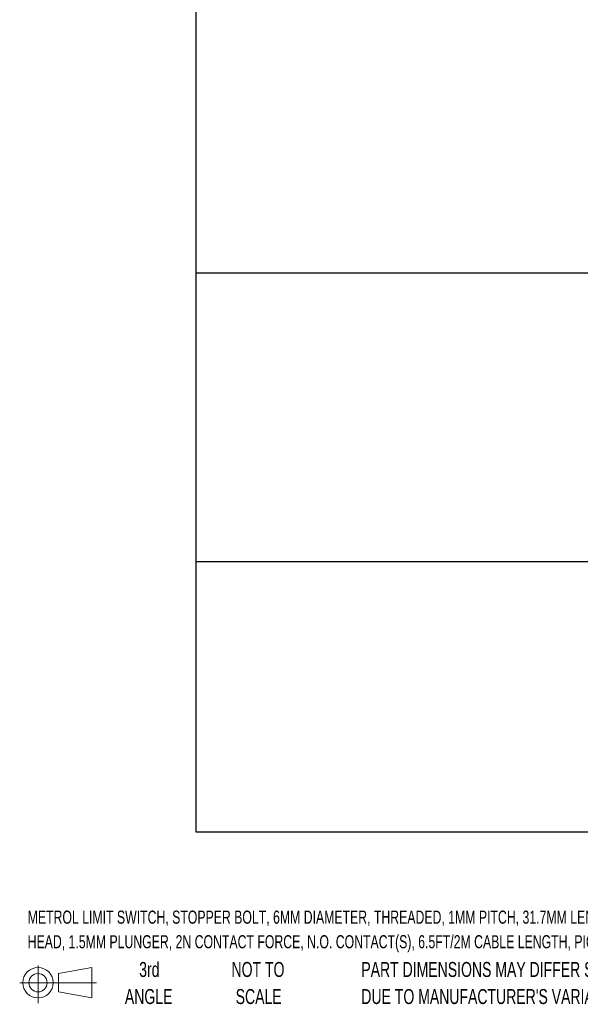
# Model space of a CAD drawing. Header units: millimetres. Extents: x 7 to 1365, y 7 to 1048.
# Tile 1 of 14: x 7 to 86, y 7 to 146. Entities that reach past the tile are written whole.
import ezdxf

# ---------------------------------------------------------------- set-up
doc = ezdxf.new("R2010")
doc.units = ezdxf.units.MM
doc.layers.add('TEXT', color=140, linetype='Continuous', lineweight=25)
doc.styles.add('SLDTEXTSTYLE0', font='TXT', dxfattribs={"width": 0.7})

# ---------------------------------------------------------------- blocks, each defined once
blk = doc.blocks.new('Block11')
at = {"color": 7, "linetype": 'Continuous', "lineweight": 18}
for p, q in [((2.59, 5.31), (2.59, 0)), ((5.48, 4.17), (10.18, 5.03)), ((10.18, 5.03), (10.18, 0.73)), ((0, 2.88), (10.87, 2.88)), ((5.48, 1.6), (5.48, 4.17)), ((5.48, 1.6), (10.18, 0.73))]:
    blk.add_line(p, q, dxfattribs=at)
for radius in [2.15, 1.29]:
    blk.add_circle((2.59, 2.88), radius, dxfattribs=at)
blk = doc.blocks.new('Block12')
at = {"color": 7, "linetype": 'Continuous'}
blk.add_blockref('Block11', (0, 0), dxfattribs=at)

msp = doc.modelspace()

# ---------------------------------------------------------------- linework, layer by layer
at = {"layer": 'TEXT'}
for p, q in [((31.75, 1047.75), (31.75, 31.75)), ((1365.25, 110.631), (31.75, 110.631)), ((1365.25, 69.85), (31.75, 69.85)), ((31.75, 31.75), (1365.25, 31.75))]:
    msp.add_line(p, q, dxfattribs=at)

# ---------------------------------------------------------------- block references
msp.add_blockref('Block12', (6.838, 7.554), dxfattribs=at)

# ---------------------------------------------------------------- texts
at = {"layer": 'TEXT', "style": 'SLDTEXTSTYLE0'}
for s, insert, char_height, attachment_point in [('METROL LIMIT SWITCH, STOPPER BOLT, 6MM DIAMETER, THREADED, 1MM PITCH, 31.7MM LENGTH, 3.4MM FLAT', (7.966, 20.62), 1.85208, 1), ('HEAD, 1.5MM PLUNGER, 2N CONTACT FORCE, N.O. CONTACT(S), 6.5FT/2M CABLE LENGTH, PIGTAIL.', (7.966, 17.151), 1.85208, 1), ('3rd', (25.162, 13.364), 2.1167, 2), ('NOT TO', (40.516, 13.364), 2.1167, 2), ('PART DIMENSIONS MAY DIFFER SLIGHTLY', (55.119, 13.364), 2.11667, 1), ('ANGLE', (25.065, 9.542), 2.1167, 2), ('SCALE', (40.612, 9.542), 2.1167, 2), ("DUE TO MANUFACTURER'S VARIANCES", (55.119, 9.542), 2.11667, 1)]:
    msp.add_mtext(s, dxfattribs=dict(at, insert=insert, char_height=char_height, attachment_point=attachment_point))

doc.saveas('drawing.dxf')
